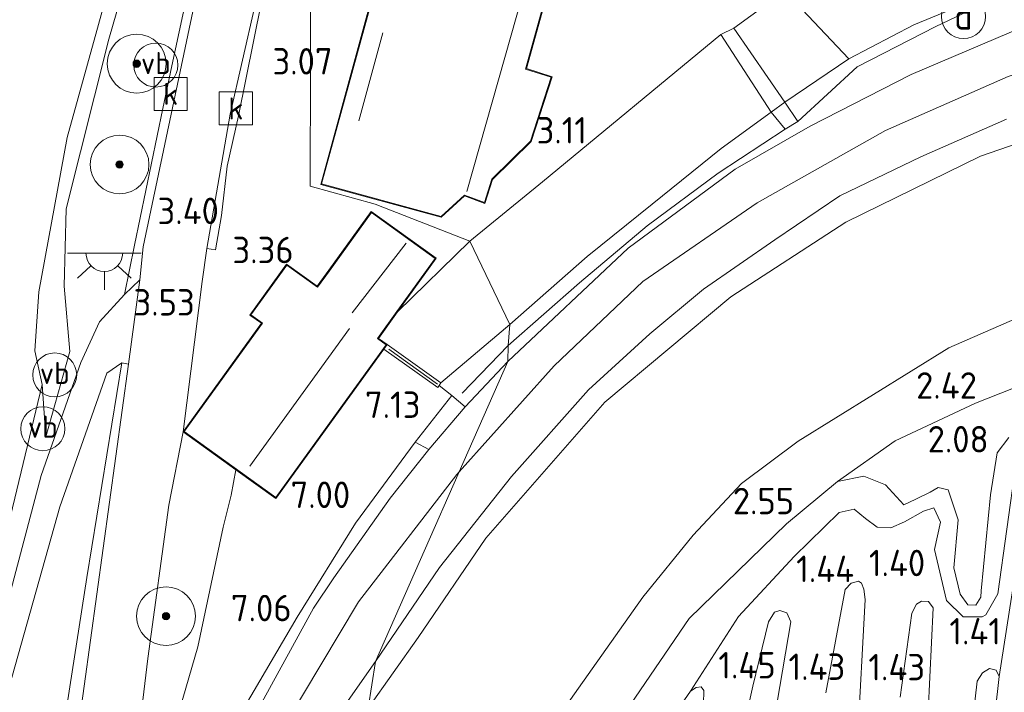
# Model space of a CAD drawing. Extents: x 141961 to 144947, y 416202 to 417778.
# Tile 46 of 122: x 142635 to 142702, y 417683 to 417728. Entities that reach past the tile are written whole.
import ezdxf
from ezdxf.enums import TextEntityAlignment as Align
from ezdxf.lldxf.tags import DXFTag

# ---------------------------------------------------------------- set-up
doc = ezdxf.new("R2010")
doc.units = 0
for name, color, linetype, lineweight in [('B-ME-GR-BOOM-S', 90, 'Continuous', 25), ('B-ME-GR-BOUWLAND_AKKERBOUW-GV', 80, 'Continuous', 13), ('B-ME-GR-GRAS-GV', 60, 'Continuous', 13), ('B-ME-GR-HAAG-G', 90, 'GR-HAAG1', 13), ('B-ME-GW-TALUD_KRUIN-G', 90, 'Continuous', 18), ('B-ME-GW-TALUD_TEEN-G', 90, 'Continuous', 18), ('B-ME-IE-MEUBILAIR_DIJKPAAL-S', 7, 'Continuous', 25), ('B-ME-IE-MEUBILAIR_WEGMEUBILAIR-S', 7, 'Continuous', 25), ('B-ME-IE-TERREINAFSCHEIDING_DOORGANG-G', 210, 'Continuous', 18), ('B-ME-IE-TERREINAFSCHEIDING_KUNSTMATIG_HEKWERK-G', 20, 'IE-TERREINAFSCHEIDING-KUNSTMATIG', 18), ('B-ME-IE-TERREINAFSCHEIDING_KUNSTMATIG_MUUR-GV', 90, 'Continuous', 18), ('B-ME-KG-KADASTRAAL_DAKRAND-G', 170, 'Continuous', 18), ('B-ME-KG-KADASTRAAL_NOK-G', 10, 'Continuous', 18), ('B-ME-OG-BEBOUWING_TRAP-GV', 7, 'Continuous', 18), ('B-ME-OG-BEBOUWING_WONINGBOUW-GV', 7, 'Continuous', 18), ('B-ME-OG-HOOGTEPUNT-S', 7, 'Continuous', 25), ('B-ME-OG-TERREIN_GROEN_TUIN-GV', 7, 'Continuous', 18), ('B-ME-OG-WATER_POEL-GV', 7, 'Continuous', 18), ('B-ME-RI-GWA_KOLK-S', 30, 'Continuous', 25), ('B-ME-VH-GOOT-GV', 170, 'Continuous', 18), ('B-ME-VH-VERHARDING_ASFALT-GV', 252, 'Continuous', 18), ('B-ME-VH-VERHARDING_HALFVERHARDING-GV', 252, 'Continuous', 18), ('B-ME-VH-VERHARDING_STRAATBAKSTEEN-GV', 252, 'Continuous', 18), ('B-ME-VH-VERHARDING_TEGEL-GV', 252, 'Continuous', 18), ('B-ME-VW-VERKEERSTEKEN_DRAAGCONSTRUCTIE-S', 7, 'Continuous', 25), ('B-ME-WH-WINTERBED-G', 150, 'WH-WINTERBED', 18)]:
    doc.layers.add(name, color=color, linetype=linetype, lineweight=lineweight)
doc.styles.add('NLCS-ISO', font='NLCS-ISO.ttf')
doc.styles.add('NLCS-ISO-ANNOTATIVE-T18', font='NLCS-ISO.ttf', dxfattribs={"height": 1.8})
doc.styles.get("Standard").update_dxf_attribs({"font": 'arial.ttf'})
doc.linetypes.add('GR-HAAG1', pattern='A,6,[176,NLCS.SHX,S=0.125,R=0,X=0,Y=0],-2', length=8)
doc.linetypes.add('IE-TERREINAFSCHEIDING-KUNSTMATIG', pattern='A,4,[82,NLCS.SHX,S=0.75,R=90,X=0,Y=0],4,-2', length=10)
tags = doc.linetypes.add('WH-WINTERBED', pattern='A,6,-3.5,["WB",Standard,S=1.8,R=0,X=-1.5,Y=-0.9],-3.5,6,-3.5,6,-3.5,6,-3.5,6,-3.5', length=51).pattern_tags.tags
tags[6] = DXFTag(74, 10)

# ---------------------------------------------------------------- blocks, each defined once
blk = doc.blocks.new('SAL-HOOGTELABEL-SO')
at = {"color": 0, "linetype": 'ByBlock', "lineweight": -2, "style": 'NLCS-ISO-ANNOTATIVE-T18'}
blk.add_attdef('HOOGTE', text='', height=1.8, dxfattribs=at).set_placement((2.788, 0), align=Align.RIGHT)
blk = doc.blocks.new('SGR-BOOM_01-SO')
at = {"linetype": 'ByBlock', "lineweight": 18}
h = blk.add_hatch(color=0, dxfattribs=at)
h.dxf.hatch_style = 1
edge = h.paths.add_edge_path()
edge.add_arc((0, 0), 0.25, 0, 360)
at = {"color": 0, "linetype": 'ByBlock', "lineweight": 18}
for radius in [2, 0.25]:
    blk.add_circle((0, 0), radius, dxfattribs=at)
blk = doc.blocks.new('SIE-DIJKPAAL-SO')
at = {"color": 0, "linetype": 'ByBlock', "lineweight": 18}
blk.add_circle((0, 0), 1.5, dxfattribs=at)
at = {"color": 0, "linetype": 'ByBlock', "lineweight": 18, "style": 'NLCS-ISO'}
blk.add_text('d', height=1.8, dxfattribs=at).set_placement((0, 0), align=Align.MIDDLE_CENTER)
blk = doc.blocks.new('SRI-KOLK-SO')
at = {"color": 0, "linetype": 'ByBlock', "lineweight": 18}
blk.add_lwpolyline([(-1.125, -1.125), (1.125, -1.125), (1.125, 1.125), (-1.125, 1.125)], close=True, dxfattribs=at)
at = {"color": 0, "linetype": 'ByBlock', "lineweight": 18, "style": 'NLCS-ISO'}
blk.add_text('k', height=1.5, dxfattribs=at).set_placement((0, 0), align=Align.MIDDLE_CENTER)
blk = doc.blocks.new('SKL-ET_OV_LICHTPUNT-SO')
at = {"color": 0, "linetype": 'ByBlock', "lineweight": 18}
for points in [[(-1.25, 0), (-2.5, 0)], [(1.25, 0), (2.5, 0)], [(-0.915, -0.851), (-1.831, -1.703)], [(0, -1.25), (0, -2.5)], [(0.915, -0.851), (1.831, -1.703)]]:
    blk.add_lwpolyline(points, dxfattribs=at)
blk.add_lwpolyline([(0, 0), (1.25, 0, -1), (-1.25, 0)], format="xyb", close=True, dxfattribs=at)
blk = doc.blocks.new('SIE-WEG_PAAL_VERKEERSBORD-SO')
at = {"color": 0, "linetype": 'ByBlock', "lineweight": 18}
blk.add_circle((0, 0), 1.5, dxfattribs=at)
at = {"color": 0, "linetype": 'ByBlock', "lineweight": 18, "style": 'NLCS-ISO'}
blk.add_text('vb', height=1.5, dxfattribs=at).set_placement((0, 0.132), align=Align.MIDDLE_CENTER)

msp = doc.modelspace()

# ---------------------------------------------------------------- linework, layer by layer
at = {"layer": 'B-ME-GR-BOUWLAND_AKKERBOUW-GV'}
msp.add_polyline3d([(142616.381, 417642.8, 3.235), (142612.872, 417642.54, 2.97), (142593.348, 417644.753, 2.765), (142635.791, 417759.212, 2.765), (142648.521, 417760.305, 2.753), (142646.85, 417752.995, 2.597), (142637.792, 417720.308, 2.781), (142635.875, 417709.808, 2.801), (142635.588, 417705.771, 3.066), (142636.1, 417703.484, 3.07), (142632.185, 417687.336, 3.156), (142627.325, 417670.259, 3.251), (142623.346, 417657.349, 3.392), (142621.079, 417650.943, 3.465), (142619.153, 417646.361, 3.419), (142618.195, 417644.027, 3.262)], close=True, dxfattribs=at)
at = {"layer": 'B-ME-GR-GRAS-GV'}
for points in [[(142632.185, 417687.336, 3.156), (142636.1, 417703.484, 3.07), (142636.358, 417699.922, 3.091), (142637.975, 417705.74, 3.473), (142637.593, 417710.189, 3.347), (142637.725, 417715.45, 3.324), (142640.629, 417727.006, 3.169), (142647.434, 417750.484, 2.978), (142648.127, 417754.512, 2.978), (142646.85, 417752.995, 2.597), (142648.521, 417760.305, 2.753), (142653.654, 417760.769, 3.038), (142651.564, 417753.905, 3.079), (142650.56, 417749.751, 3.084), (142647.351, 417736.472, 3.099), (142644.931, 417725.184, 3.194), (142644.308, 417722.279, 3.219), (142642.378, 417712.971, 3.364), (142641.71, 417709.62, 3.493), (142640.003, 417707.758, 3.485), (142638.72, 417704.984, 3.392), (142636.036, 417697.292, 2.953), (142632.448, 417683.793, 3.05)], [(142706.706, 417731.71, 6.751), (142700.547, 417730.098, 6.742), (142695.457, 417727.971, 6.749), (142691.03, 417725.671, 6.736), (142686.685, 417730.299, 3.592), (142690.113, 417732.788, 3.65), (142695.266, 417736.197, 3.345), (142701.737, 417739.489, 3.167)], [(142703.026, 417727.896, 6.752), (142695.288, 417724.599, 6.756), (142688.406, 417721.07, 6.766), (142683.301, 417718.153, 6.688), (142676.01, 417712.764, 6.704), (142667.823, 417705.05, 6.706), (142667.832, 417706.142, 6.662), (142672.689, 417710.406, 6.762), (142677.299, 417714.295, 6.712), (142682.144, 417717.872, 6.712), (142686.694, 417720.88, 6.724), (142687.56, 417721.404, 6.748), (142686.677, 417722.722, 6.696), (142691.03, 417725.671, 6.736), (142695.457, 417727.971, 6.749), (142700.547, 417730.098, 6.742), (142706.706, 417731.71, 6.751)], [(142707.176, 417721.503, 6.598), (142700.011, 417719.033, 6.59), (142690.831, 417714.547, 6.577), (142682.992, 417709.461, 6.64), (142674.409, 417702.289, 6.54), (142666.318, 417693.011, 6.538), (142661.712, 417686.248, 6.515), (142658.301, 417681.436, 6.57), (142658.797, 417684.634, 6.573), (142663.161, 417691.029, 6.578), (142668.069, 417697.231, 6.597), (142673.304, 417703.13, 6.616), (142677.479, 417706.948, 6.609), (142681.142, 417709.99, 6.608), (142685.987, 417713.338, 6.605), (142690.427, 417716.346, 6.611), (142695.942, 417718.981, 6.654), (142701.784, 417721.546, 6.703)], [(142708.353, 417710.565, 2.614), (142697.837, 417705.984, 2.562), (142687.583, 417699.63, 2.548), (142683.715, 417696.756, 2.511), (142680.439, 417693.23, 2.505), (142677.001, 417688.994, 2.472), (142667.045, 417674.9, 2.48), (142659.575, 417662.356, 2.692), (142658.301, 417681.436, 6.57), (142661.712, 417686.248, 6.515), (142666.318, 417693.011, 6.538), (142674.409, 417702.289, 6.54), (142682.992, 417709.461, 6.64), (142690.831, 417714.547, 6.577), (142700.011, 417719.033, 6.59), (142707.176, 417721.503, 6.598)], [(142706.564, 417704.951, 2.493), (142699.661, 417702.211, 2.469), (142694.202, 417699.646, 2.355), (142690.267, 417696.883, 2.461), (142686.799, 417694, 2.386), (142680.168, 417687.554, 2.311), (142672.505, 417676.346, 2.307), (142665.307, 417663.938, 2.376), (142661.359, 417656.003, 2.5), (142660.203, 417653.962, 2.569), (142659.575, 417662.356, 2.692), (142667.045, 417674.9, 2.48), (142677.001, 417688.994, 2.472), (142680.439, 417693.23, 2.505), (142683.715, 417696.756, 2.511), (142687.583, 417699.63, 2.548), (142697.837, 417705.984, 2.562), (142708.353, 417710.565, 2.614)], [(142607.539, 417564.022, 6.913), (142611.251, 417578.465, 6.862), (142618.251, 417606.446, 6.904), (142622.529, 417621.923, 6.932), (142627.016, 417636.2, 6.791), (142632.552, 417650.865, 6.735), (142634.151, 417657.959, 6.599), (142635.25, 417665.384, 6.317), (142639.15, 417690.346, 4.504), (142641.514, 417704.957, 3.627), (142641.975, 417704.872, 3.672), (142637.668, 417673.552, 5.822), (142636.958, 417667.801, 6.268), (142637.079, 417665.471, 6.409), (142636.325, 417659.353, 6.692), (142634.022, 417650.304, 6.787), (142630.679, 417641.03, 6.774), (142626.467, 417628.519, 6.872), (142623.162, 417617.244, 6.884), (142618.983, 417601.775, 6.904), (142610.1, 417566.648, 6.956)], [(142701.935, 417699.879, 2.295), (142701.128, 417698.838, 2.308), (142700.681, 417695.981, 2.183), (142700.05, 417689.428, 1.77), (142700.033, 417689.015, 1.823), (142699.678, 417688.452, 1.823), (142699.13, 417688.475, 1.823), (142698.609, 417689.218, 1.823), (142698.191, 417690.998, 1.823), (142698.48, 417694.27, 1.823), (142697.794, 417696.318, 1.823), (142697.123, 417696.481, 1.823), (142696.568, 417696.162, 1.823), (142695.609, 417695.681, 1.823), (142694.778, 417695.288, 1.823), (142693.54, 417696.651, 1.992), (142692.068, 417697.255, 2.117), (142690.267, 417696.883, 2.461), (142694.202, 417699.646, 2.355), (142699.661, 417702.211, 2.469), (142706.564, 417704.951, 2.493)], [(142672.505, 417676.346, 2.307), (142680.168, 417687.554, 2.311), (142686.799, 417694, 2.386), (142690.267, 417696.883, 2.461), (142692.068, 417697.255, 2.117), (142693.54, 417696.651, 1.992), (142694.778, 417695.288, 1.823), (142695.609, 417695.681, 1.823), (142696.568, 417696.162, 1.823), (142697.123, 417696.481, 1.823), (142697.794, 417696.318, 1.823), (142698.48, 417694.27, 1.823), (142698.191, 417690.998, 1.823), (142698.609, 417689.218, 1.823), (142699.13, 417688.475, 1.823), (142699.678, 417688.452, 1.823), (142700.033, 417689.015, 1.823), (142700.05, 417689.428, 1.77), (142700.681, 417695.981, 2.183), (142701.128, 417698.838, 2.308), (142701.935, 417699.879, 2.295)], [(142702.41, 417698.038, 1.727), (142701.178, 417689.235, 1.415), (142700.358, 417687.802, 1.365), (142700.115, 417687.659, 1.365), (142698.813, 417687.664, 1.365), (142697.695, 417688.774, 1.365), (142696.869, 417692.253, 1.377), (142697.287, 417694.118, 1.415), (142696.828, 417695.087, 1.44), (142696.115, 417694.863, 1.49), (142694.82, 417694.137, 1.515), (142693.908, 417693.735, 1.502), (142692.961, 417693.767, 1.502), (142692.174, 417694.355, 1.477), (142691.389, 417695.001, 1.465), (142690.367, 417694.772, 1.452), (142687.32, 417691.777, 1.465), (142683.518, 417687.691, 1.352), (142680.242, 417682.611, 1.265), (142679.074, 417680.9, 1.265)], [(142681.137, 417681.734, 1.265), (142681.157, 417682.648, 1.265), (142680.98, 417682.903, 1.265), (142680.636, 417682.853, 1.265), (142680.242, 417682.611, 1.265), (142683.518, 417687.691, 1.352), (142687.32, 417691.777, 1.465), (142690.367, 417694.772, 1.452), (142691.389, 417695.001, 1.465), (142692.174, 417694.355, 1.477), (142692.961, 417693.767, 1.502), (142693.908, 417693.735, 1.502), (142694.82, 417694.137, 1.515), (142696.115, 417694.863, 1.49), (142696.828, 417695.087, 1.44), (142697.287, 417694.118, 1.415), (142696.869, 417692.253, 1.377), (142697.695, 417688.774, 1.365), (142698.813, 417687.664, 1.365), (142700.115, 417687.659, 1.365), (142700.358, 417687.802, 1.365), (142701.178, 417689.235, 1.415), (142702.41, 417698.038, 1.727)], [(142703.438, 417697.478, 1.715), (142701.272, 417683.601, 1.265), (142701.064, 417684.039, 1.265), (142700.621, 417684.141, 1.265), (142700.135, 417683.854, 1.265), (142699.78, 417683.291, 1.265), (142698.943, 417675.861, 1.265)], [(142701.861, 417666.167, 1.265), (142700.515, 417666.802, 1.265), (142699.949, 417668.06, 1.265), (142700.442, 417672.333, 1.265), (142701.013, 417681.162, 1.265), (142701.272, 417683.601, 1.265), (142703.438, 417697.478, 1.715)], [(142691.625, 417679.209, 1.265), (142692.156, 417688.838, 1.265), (142692.069, 417689.56, 1.265), (142691.907, 417689.963, 1.265), (142691.704, 417690.093, 1.265), (142691.199, 417689.967, 1.265), (142690.789, 417689.519, 1.265), (142689.481, 417682.488, 1.265)], [(142696.444, 417681.205, 1.265), (142696.77, 417688.28, 1.265), (142696.46, 417688.698, 1.265), (142695.992, 417688.731, 1.265), (142695.634, 417688.534, 1.265), (142695.334, 417687.912, 1.265), (142694.535, 417682.195, 1.265)], [(142686.166, 417681.853, 1.265), (142687.085, 417687.316, 1.265), (142686.824, 417687.927, 1.265), (142686.348, 417688.097, 1.265), (142685.98, 417687.98, 1.265), (142685.555, 417687.326, 1.265), (142684.488, 417682.952, 1.265), (142683.182, 417677.052, 1.265)], [(142613.443, 417558.529, 7.004), (142618.735, 417579.587, 7.004), (142623.9, 417599.79, 6.976), (142629.095, 417619.599, 6.888), (142633.663, 417633.967, 6.791), (142638.61, 417647.226, 6.857), (142645.635, 417662.498, 6.811), (142653.764, 417677.422, 6.679), (142658.797, 417684.634, 6.573), (142658.301, 417681.436, 6.57), (142649.133, 417665.219, 6.675), (142643.032, 417652.382, 6.794), (142638.94, 417642.677, 6.65), (142634.709, 417630.897, 6.713), (142628.497, 417611.764, 6.874), (142621.797, 417585.707, 6.919), (142612.445, 417549.337, 6.976)]]:
    msp.add_polyline3d(points, dxfattribs=at)
for points in [[(142637.975, 417705.74, 3.473), (142636.358, 417699.922, 3.091), (142636.1, 417703.484, 3.07), (142635.588, 417705.771, 3.066), (142635.875, 417709.808, 2.801), (142637.792, 417720.308, 2.781), (142646.85, 417752.995, 2.597), (142648.127, 417754.512, 2.978), (142647.434, 417750.484, 2.978), (142640.629, 417727.006, 3.169), (142637.725, 417715.45, 3.324), (142637.593, 417710.189, 3.347)], [(142691.03, 417725.671, 6.736), (142686.677, 417722.722, 6.696), (142683.199, 417727.757, 3.694), (142686.685, 417730.299, 3.592)], [(142673.212, 417712.2, 6.809), (142667.946, 417707.579, 6.6), (142665.22, 417713.259, 3.289), (142670.165, 417717.288, 3.424), (142682.318, 417727.333, 3.438), (142685.738, 417722.024, 6.696), (142682.343, 417719.562, 6.692), (142677.633, 417715.772, 6.724)], [(142672.689, 417710.406, 6.762), (142667.832, 417706.142, 6.662), (142667.946, 417707.579, 6.6), (142673.212, 417712.2, 6.809), (142677.633, 417715.772, 6.724), (142682.343, 417719.562, 6.692), (142685.738, 417722.024, 6.696), (142686.694, 417720.88, 6.724), (142682.144, 417717.872, 6.712), (142677.299, 417714.295, 6.712)], [(142667.946, 417707.579, 6.6), (142663.259, 417703.605, 6.803), (142659.586, 417706.202, 3.501), (142658.995, 417706.627, 3.501), (142660.301, 417708.438, 3.501), (142665.22, 417713.259, 3.289)], [(142667.823, 417705.05, 6.706), (142664.917, 417701.959, 6.705), (142663.989, 417702.748, 6.803), (142663.132, 417703.418, 6.803), (142663.259, 417703.605, 6.803), (142667.946, 417707.579, 6.6), (142667.832, 417706.142, 6.662)], [(142632.552, 417650.865, 6.735), (142627.016, 417636.2, 6.791), (142619.627, 417637.244, 3.71), (142619.792, 417637.753, 3.695), (142622.901, 417646.429, 3.526), (142625.628, 417654.639, 3.476), (142627.624, 417660.753, 3.426), (142629.557, 417667.72, 3.268), (142637.292, 417695.161, 3.008), (142640.496, 417704.266, 3.409), (142641.514, 417704.957, 3.627), (142639.15, 417690.346, 4.504), (142635.25, 417665.384, 6.317), (142634.151, 417657.959, 6.599)], [(142646.698, 417685.611, 7.105), (142643.391, 417674.192, 6.641), (142642.131, 417675.189, 5.783), (142643.302, 417684.817, 5.05), (142644.725, 417695.27, 4.273), (142645.702, 417700.274, 4.004), (142649.29, 417697.683, 6.759), (142648.975, 417695.962, 6.956), (142648.435, 417693.777, 6.994)], [(142654.586, 417688.248, 6.729), (142646.775, 417673.99, 6.816), (142646.157, 417674.286, 6.867), (142649.547, 417680.944, 6.844), (142653.455, 417687.644, 6.869), (142657.446, 417694.035, 6.848), (142661.503, 417699.567, 6.815), (142662.428, 417699.052, 6.617), (142659.794, 417695.743, 6.716), (142655.957, 417690.323, 6.743)]]:
    msp.add_polyline3d(points, close=True, dxfattribs=at)
at = {"layer": 'B-ME-GR-HAAG-G'}
for points in [[(142687.56, 417721.404, 6.748), (142691.595, 417725.131, 6.973), (142696.954, 417727.874, 7.011), (142700.081, 417729.348, 6.961), (142702.835, 417730.358, 6.973), (142710.101, 417732.028, 6.961), (142718.511, 417733.566, 6.948), (142727.169, 417734.882, 6.898)], [(142667.832, 417706.142, 6.662), (142672.689, 417710.406, 6.762), (142677.299, 417714.295, 6.712), (142682.144, 417717.872, 6.712), (142686.694, 417720.88, 6.724)], [(142664.699, 417702.905, 6.662), (142667.832, 417706.142, 6.662)], [(142636.1, 417703.484, 3.07), (142632.185, 417687.336, 3.156), (142627.325, 417670.259, 3.251)], [(142661.503, 417699.567, 6.815), (142657.446, 417694.035, 6.848), (142653.455, 417687.644, 6.869), (142649.547, 417680.944, 6.844), (142646.157, 417674.286, 6.867), (142645.058, 417674.819, 6.919)]]:
    msp.add_polyline3d(points, dxfattribs=at)
at = {"layer": 'B-ME-GW-TALUD_KRUIN-G'}
for points in [[(142636.358, 417699.922, 3.091), (142637.975, 417705.74, 3.473), (142637.593, 417710.189, 3.347), (142637.725, 417715.45, 3.324), (142640.629, 417727.006, 3.169), (142647.434, 417750.484, 2.978), (142648.127, 417754.512, 2.978)], [(142658.301, 417681.436, 6.57), (142661.712, 417686.248, 6.515), (142666.318, 417693.011, 6.538), (142674.409, 417702.289, 6.54), (142682.992, 417709.461, 6.64), (142690.831, 417714.547, 6.577), (142700.011, 417719.033, 6.59), (142707.176, 417721.503, 6.598), (142715.324, 417723.646, 6.536), (142727.943, 417726.178, 6.657), (142742.667, 417728.389, 6.587), (142759.075, 417729.445, 6.473), (142775.814, 417729.751, 6.453), (142786.868, 417729.282, 6.465), (142795.683, 417727.734, 6.467)], [(142627.016, 417636.2, 6.791), (142632.552, 417650.865, 6.735), (142634.151, 417657.959, 6.599), (142635.25, 417665.384, 6.317), (142639.15, 417690.346, 4.504), (142641.514, 417704.957, 3.627)], [(142701.935, 417699.879, 2.295), (142701.128, 417698.838, 2.308), (142700.681, 417695.981, 2.183), (142700.05, 417689.428, 1.77), (142700.033, 417689.015, 1.823), (142699.678, 417688.452, 1.823), (142699.13, 417688.475, 1.823), (142698.609, 417689.218, 1.823), (142698.191, 417690.998, 1.823), (142698.48, 417694.27, 1.823), (142697.794, 417696.318, 1.823), (142697.123, 417696.481, 1.823), (142696.568, 417696.162, 1.823), (142695.609, 417695.681, 1.823), (142694.778, 417695.288, 1.823), (142693.54, 417696.651, 1.992), (142692.068, 417697.255, 2.117), (142690.267, 417696.883, 2.461)], [(142643.391, 417674.192, 6.641), (142646.698, 417685.611, 7.105), (142648.435, 417693.777, 6.994), (142648.975, 417695.962, 6.956), (142649.29, 417697.683, 6.759)]]:
    msp.add_polyline3d(points, dxfattribs=at)
at = {"layer": 'B-ME-GW-TALUD_TEEN-G'}
for points in [[(142648.127, 417754.512, 2.978), (142646.85, 417752.995, 2.597), (142637.792, 417720.308, 2.781), (142635.875, 417709.808, 2.801), (142635.588, 417705.771, 3.066), (142636.1, 417703.484, 3.07), (142636.358, 417699.922, 3.091)], [(142659.575, 417662.356, 2.692), (142667.045, 417674.9, 2.48), (142677.001, 417688.994, 2.472), (142680.439, 417693.23, 2.505), (142683.715, 417696.756, 2.511), (142687.583, 417699.63, 2.548), (142697.837, 417705.984, 2.562), (142708.353, 417710.565, 2.614), (142720.882, 417714.266, 2.65), (142737.061, 417717.176, 2.67), (142756.244, 417719.035, 2.67), (142773.382, 417719.635, 2.708), (142778.71, 417719.348, 2.695), (142792.989, 417718.067, 2.836), (142803.688, 417715.091, 2.88), (142813.53, 417709.61, 2.905), (142821.854, 417703.419, 2.905), (142830.531, 417694.862, 2.953), (142837.014, 417687.38, 3.475), (142851.496, 417674.79, 5.317), (142855.012, 417672.568, 5.944), (142857.113, 417671.431, 6.384)], [(142641.514, 417704.957, 3.627), (142640.496, 417704.266, 3.409), (142637.292, 417695.161, 3.008), (142629.557, 417667.72, 3.268), (142627.624, 417660.753, 3.426), (142625.628, 417654.639, 3.476), (142622.901, 417646.429, 3.526), (142619.792, 417637.753, 3.695), (142619.627, 417637.244, 3.71), (142612.112, 417611.584, 3.786), (142606.665, 417588.312, 3.863), (142603.943, 417578.297, 3.875), (142596.776, 417546.36, 4.041), (142590.718, 417521.203, 4.072), (142586.699, 417504.552, 3.718), (142585.361, 417499.242, 3.839), (142583.295, 417493.275, 3.988), (142580.963, 417488.717, 4.1), (142577.654, 417482.233, 4.241)], [(142643.391, 417674.192, 6.641), (142642.131, 417675.189, 5.783), (142643.302, 417684.817, 5.05), (142644.725, 417695.27, 4.273), (142645.702, 417700.274, 4.004)], [(142680.242, 417682.611, 1.265), (142683.518, 417687.691, 1.352), (142687.32, 417691.777, 1.465), (142690.367, 417694.772, 1.452), (142691.389, 417695.001, 1.465), (142692.174, 417694.355, 1.477), (142692.961, 417693.767, 1.502), (142693.908, 417693.735, 1.502), (142694.82, 417694.137, 1.515), (142696.115, 417694.863, 1.49), (142696.828, 417695.087, 1.44), (142697.287, 417694.118, 1.415), (142696.869, 417692.253, 1.377), (142697.695, 417688.774, 1.365), (142698.813, 417687.664, 1.365), (142700.115, 417687.659, 1.365), (142700.358, 417687.802, 1.365), (142701.178, 417689.235, 1.415), (142702.41, 417698.038, 1.727), (142702.885, 417698.347, 1.715), (142703.257, 417698.099, 1.715), (142703.438, 417697.478, 1.715), (142701.272, 417683.601, 1.265)]]:
    msp.add_polyline3d(points, dxfattribs=at)
at = {"layer": 'B-ME-IE-TERREINAFSCHEIDING_DOORGANG-G'}
msp.add_polyline3d([(142663.989, 417702.748, 6.803), (142661.503, 417699.567, 6.815)], dxfattribs=at)
at = {"layer": 'B-ME-IE-TERREINAFSCHEIDING_KUNSTMATIG_HEKWERK-G'}
for points in [[(142686.677, 417722.722, 6.696), (142691.03, 417725.671, 6.736), (142695.457, 417727.971, 6.749), (142700.547, 417730.098, 6.742), (142706.706, 417731.71, 6.751), (142713.541, 417733.218, 6.698), (142722.228, 417734.659, 6.67), (142732.73, 417736.166, 6.713), (142744.395, 417737.432, 6.665), (142757.508, 417738.552, 6.627), (142768.287, 417738.987, 6.646), (142776.381, 417739.06, 6.688), (142781.865, 417738.784, 6.635), (142789.611, 417737.745, 6.735)], [(142683.199, 417727.757, 3.694), (142686.685, 417730.299, 3.592)], [(142691.03, 417725.671, 6.736), (142686.685, 417730.299, 3.592)], [(142665.22, 417713.259, 3.289), (142670.165, 417717.288, 3.424), (142682.318, 417727.333, 3.438)], [(142685.738, 417722.024, 6.696), (142682.343, 417719.562, 6.692), (142677.633, 417715.772, 6.724), (142673.212, 417712.2, 6.809), (142667.946, 417707.579, 6.6)], [(142648.307, 417715.006, 3.373), (142648.692, 417718.352, 3.301)], [(142778.046, 417713.699, 2.068), (142754.74, 417712.482, 1.898), (142738.742, 417711.366, 2.068), (142735.297, 417711.445, 2.262), (142725.56, 417709.758, 2.262), (142715.966, 417707.563, 2.349), (142706.564, 417704.951, 2.493), (142699.661, 417702.211, 2.469), (142694.202, 417699.646, 2.355), (142690.267, 417696.883, 2.461)], [(142660.301, 417708.438, 3.501), (142665.22, 417713.259, 3.289)], [(142667.946, 417707.579, 6.6), (142663.259, 417703.605, 6.803)], [(142659.71, 417705.901, 7.025), (142663.03, 417703.519, 6.92)], [(142663.132, 417703.418, 6.803), (142663.989, 417702.748, 6.803)], [(142690.267, 417696.883, 2.461), (142686.799, 417694, 2.386), (142680.168, 417687.554, 2.311), (142672.505, 417676.346, 2.307), (142665.307, 417663.938, 2.376)]]:
    msp.add_polyline3d(points, dxfattribs=at)
at = {"layer": 'B-ME-IE-TERREINAFSCHEIDING_KUNSTMATIG_MUUR-GV'}
msp.add_polyline3d([(142663.132, 417703.418, 6.803), (142663.044, 417703.288, 6.803), (142659.363, 417705.895, 7.037), (142659.586, 417706.202, 3.501), (142663.259, 417703.605, 6.803)], close=True, dxfattribs=at)
at = {"layer": 'B-ME-KG-KADASTRAAL_DAKRAND-G'}
msp.add_polyline3d([(142672.516, 417737.572, 5.766), (142669.02, 417724.971, 5.629), (142670.765, 417724.418, 5.334), (142669.346, 417720.066, 5.33), (142666.731, 417717.475, 5.722), (142666.218, 417715.874, 5.722), (142664.856, 417716.385, 8.025), (142663.264, 417714.929, 8.021), (142655.132, 417717.149, 8.001), (142660.451, 417736.586, 9.281)], dxfattribs=at)
msp.add_polyline3d([(142658.52, 417715.204, 5.552), (142655.66, 417711.238, 5.552), (142654.844, 417710.107, 8.923), (142652.757, 417711.612, 7.56), (142650.316, 417708.227, 7.56), (142651.094, 417707.666, 7.962), (142645.77, 417700.283, 7.962), (142652.01, 417695.783, 10.061), (142656.249, 417701.661, 10.063), (142659.516, 417706.191, 10.086), (142658.925, 417706.616, 10.347), (142660.26, 417708.467, 5.552), (142662.861, 417712.074, 5.552)], close=True, dxfattribs=at)
at = {"layer": 'B-ME-KG-KADASTRAAL_NOK-G'}
for points in [[(142665.025, 417716.637, 7.932), (142671.022, 417737.785, 7.932)], [(142659.296, 417727.444, 7.795), (142657.664, 417721.433, 7.77)], [(142657.209, 417708.378, 7.037), (142660.879, 417713.102, 6.862)], [(142650.234, 417697.925, 11.53), (142657.037, 417707.295, 11.53)]]:
    msp.add_polyline3d(points, dxfattribs=at)
at = {"layer": 'B-ME-OG-BEBOUWING_TRAP-GV'}
msp.add_polyline3d([(142686.677, 417722.722, 6.696), (142685.738, 417722.024, 6.696), (142682.318, 417727.333, 3.438), (142683.199, 417727.757, 3.694)], close=True, dxfattribs=at)
at = {"layer": 'B-ME-OG-BEBOUWING_WONINGBOUW-GV'}
msp.add_polyline3d([(142672.577, 417737.604, 3.155), (142669.081, 417725.004, 3.155), (142670.828, 417724.45, 3.155), (142669.39, 417720.039, 3.155), (142666.775, 417717.448, 3.155), (142666.25, 417715.809, 3.155), (142664.867, 417716.327, 3.155), (142663.277, 417714.874, 3.155), (142655.071, 417717.114, 3.155), (142660.375, 417736.551, 3.155)], dxfattribs=at)
msp.add_polyline3d([(142662.931, 417712.085, 3.32), (142660.301, 417708.438, 3.501), (142658.995, 417706.627, 3.501), (142659.586, 417706.202, 3.501), (142659.363, 417705.895, 7.037), (142656.29, 417701.631, 7.089), (142652.021, 417695.714, 6.876), (142649.29, 417697.683, 6.759), (142645.702, 417700.274, 4.004), (142651.024, 417707.655, 3.501), (142650.246, 417708.216, 3.501), (142652.746, 417711.682, 3.501), (142654.833, 417710.177, 3.501), (142655.619, 417711.267, 3.501), (142658.509, 417715.274, 3.132)], close=True, dxfattribs=at)
at = {"layer": 'B-ME-OG-TERREIN_GROEN_TUIN-GV'}
for points in [[(142658.769, 417715.768, 3.099), (142665.22, 417713.259, 3.289), (142660.301, 417708.438, 3.501), (142662.931, 417712.085, 3.32), (142658.509, 417715.274, 3.132), (142655.619, 417711.267, 3.501), (142654.833, 417710.177, 3.501), (142652.746, 417711.682, 3.501), (142650.246, 417708.216, 3.501), (142651.024, 417707.655, 3.501), (142645.702, 417700.274, 4.004), (142647.001, 417710.501, 3.497), (142647.307, 417712.744, 3.428), (142647.9, 417712.652, 3.428), (142648.307, 417715.006, 3.373), (142648.692, 417718.352, 3.301), (142649.478, 417721.776, 3.215), (142651.016, 417729.443, 3.136), (142654.409, 417741.539, 3.099), (142654.344, 417717.004, 3.099)], [(142659.363, 417705.895, 7.037), (142663.044, 417703.288, 6.803), (142663.132, 417703.418, 6.803), (142663.989, 417702.748, 6.803), (142661.503, 417699.567, 6.815), (142657.446, 417694.035, 6.848), (142653.455, 417687.644, 6.869), (142649.547, 417680.944, 6.844), (142646.157, 417674.286, 6.867), (142645.058, 417674.819, 6.919), (142643.391, 417674.192, 6.641), (142646.698, 417685.611, 7.105), (142648.435, 417693.777, 6.994), (142648.975, 417695.962, 6.956), (142649.29, 417697.683, 6.759), (142652.021, 417695.714, 6.876), (142656.29, 417701.631, 7.089)]]:
    msp.add_polyline3d(points, close=True, dxfattribs=at)
for points in [[(142686.685, 417730.299, 3.592), (142683.199, 417727.757, 3.694), (142682.318, 417727.333, 3.438), (142670.165, 417717.288, 3.424), (142665.22, 417713.259, 3.289), (142658.769, 417715.768, 3.099), (142654.344, 417717.004, 3.099), (142654.409, 417741.539, 3.099)], [(142660.375, 417736.551, 3.155), (142655.071, 417717.114, 3.155), (142663.277, 417714.874, 3.155), (142664.867, 417716.327, 3.155), (142666.25, 417715.809, 3.155), (142666.775, 417717.448, 3.155), (142669.39, 417720.039, 3.155), (142670.828, 417724.45, 3.155), (142669.081, 417725.004, 3.155), (142672.577, 417737.604, 3.155)]]:
    msp.add_polyline3d(points, dxfattribs=at)
at = {"layer": 'B-ME-OG-WATER_POEL-GV'}
for points in [[(142689.481, 417682.488, 1.265), (142690.789, 417689.519, 1.265), (142691.199, 417689.967, 1.265), (142691.704, 417690.093, 1.265), (142691.907, 417689.963, 1.265), (142692.069, 417689.56, 1.265), (142692.156, 417688.838, 1.265), (142691.625, 417679.209, 1.265)], [(142694.535, 417682.195, 1.265), (142695.334, 417687.912, 1.265), (142695.634, 417688.534, 1.265), (142695.992, 417688.731, 1.265), (142696.46, 417688.698, 1.265), (142696.77, 417688.28, 1.265), (142696.444, 417681.205, 1.265)], [(142683.182, 417677.052, 1.265), (142684.488, 417682.952, 1.265), (142685.555, 417687.326, 1.265), (142685.98, 417687.98, 1.265), (142686.348, 417688.097, 1.265), (142686.824, 417687.927, 1.265), (142687.085, 417687.316, 1.265), (142686.166, 417681.853, 1.265)], [(142698.943, 417675.861, 1.265), (142699.78, 417683.291, 1.265), (142700.135, 417683.854, 1.265), (142700.621, 417684.141, 1.265), (142701.064, 417684.039, 1.265), (142701.272, 417683.601, 1.265), (142701.013, 417681.162, 1.265)], [(142679.074, 417680.9, 1.265), (142680.242, 417682.611, 1.265), (142680.636, 417682.853, 1.265), (142680.98, 417682.903, 1.265), (142681.157, 417682.648, 1.265), (142681.137, 417681.734, 1.265)]]:
    msp.add_polyline3d(points, dxfattribs=at)
at = {"layer": 'B-ME-VH-GOOT-GV'}
for points in [[(142642.744, 417710.61, 3.499), (142641.71, 417709.62, 3.493), (142642.378, 417712.971, 3.364), (142644.308, 417722.279, 3.219), (142644.931, 417725.184, 3.194), (142647.351, 417736.472, 3.099), (142650.56, 417749.751, 3.084), (142651.564, 417753.905, 3.079), (142653.654, 417760.769, 3.038), (142654.228, 417760.594, 3.038), (142652.143, 417753.747, 3.079), (142647.936, 417736.339, 3.099), (142642.968, 417712.86, 3.364)], [(142648.307, 417715.006, 3.373), (142647.9, 417712.652, 3.428), (142647.307, 417712.744, 3.428), (142648.89, 417721.895, 3.215), (142650.588, 417729.263, 3.111), (142654.217, 417743.554, 3.099), (142654.409, 417741.539, 3.099), (142651.016, 417729.443, 3.136), (142649.478, 417721.776, 3.215), (142648.692, 417718.352, 3.301)]]:
    msp.add_polyline3d(points, close=True, dxfattribs=at)
at = {"layer": 'B-ME-VH-VERHARDING_ASFALT-GV'}
for points in [[(142634.022, 417650.304, 6.787), (142636.325, 417659.353, 6.692), (142637.079, 417665.471, 6.409), (142636.958, 417667.801, 6.268), (142637.668, 417673.552, 5.822), (142641.975, 417704.872, 3.672), (142642.744, 417710.61, 3.499), (142642.968, 417712.86, 3.364), (142647.936, 417736.339, 3.099)], [(142650.588, 417729.263, 3.111), (142648.89, 417721.895, 3.215), (142647.307, 417712.744, 3.428), (142647.001, 417710.501, 3.497), (142645.702, 417700.274, 4.004), (142644.725, 417695.27, 4.273), (142643.302, 417684.817, 5.05), (142642.131, 417675.189, 5.783)], [(142701.784, 417721.546, 6.703), (142695.942, 417718.981, 6.654), (142690.427, 417716.346, 6.611), (142685.987, 417713.338, 6.605), (142681.142, 417709.99, 6.608), (142677.479, 417706.948, 6.609), (142673.304, 417703.13, 6.616), (142668.069, 417697.231, 6.597), (142663.161, 417691.029, 6.578), (142658.797, 417684.634, 6.573), (142667.823, 417705.05, 6.706), (142676.01, 417712.764, 6.704), (142683.301, 417718.153, 6.688), (142688.406, 417721.07, 6.766), (142695.288, 417724.599, 6.756), (142703.026, 417727.896, 6.752)], [(142646.775, 417673.99, 6.816), (142654.586, 417688.248, 6.729), (142655.957, 417690.323, 6.743), (142659.794, 417695.743, 6.716), (142662.428, 417699.052, 6.617), (142664.917, 417701.959, 6.705), (142667.823, 417705.05, 6.706), (142658.797, 417684.634, 6.573), (142653.764, 417677.422, 6.679)]]:
    msp.add_polyline3d(points, dxfattribs=at)
at = {"layer": 'B-ME-VH-VERHARDING_HALFVERHARDING-GV'}
msp.add_polyline3d([(142632.448, 417683.793, 3.05), (142636.036, 417697.292, 2.953), (142638.72, 417704.984, 3.392), (142640.003, 417707.758, 3.485), (142641.71, 417709.62, 3.493), (142642.744, 417710.61, 3.499), (142641.975, 417704.872, 3.672), (142641.514, 417704.957, 3.627), (142640.496, 417704.266, 3.409), (142637.292, 417695.161, 3.008), (142629.557, 417667.72, 3.268)], dxfattribs=at)
at = {"layer": 'B-ME-VH-VERHARDING_STRAATBAKSTEEN-GV'}
msp.add_polyline3d([(142664.917, 417701.959, 6.705), (142662.428, 417699.052, 6.617), (142661.503, 417699.567, 6.815), (142663.989, 417702.748, 6.803)], close=True, dxfattribs=at)
at = {"layer": 'B-ME-VH-VERHARDING_TEGEL-GV'}
msp.add_polyline3d([(142687.56, 417721.404, 6.748), (142686.694, 417720.88, 6.724), (142685.738, 417722.024, 6.696), (142686.677, 417722.722, 6.696)], close=True, dxfattribs=at)
at = {"layer": 'B-ME-WH-WINTERBED-G'}
for points in [[(142800.253, 417731.168, 6.659), (142790.545, 417733.191, 6.684), (142780.38, 417734.366, 6.712), (142769.48, 417734.465, 6.732), (142754.957, 417734.063, 6.764), (142738.842, 417732.483, 6.781), (142722.211, 417730.035, 6.781), (142712.421, 417727.814, 6.781), (142701.885, 417724.473, 6.732), (142693.541, 417720.791, 6.745), (142684.803, 417715.858, 6.675), (142677.016, 417710.504, 6.663), (142670.975, 417704.762, 6.663), (142664.507, 417697.549, 6.663)], [(142664.507, 417697.549, 6.663), (142664.339, 417697.362, 6.663), (142657.632, 417688.682, 6.683), (142650.083, 417676.051, 6.771), (142639.205, 417655.57, 6.811), (142630.459, 417633.092, 6.844), (142623.499, 417608.867, 6.983), (142617.462, 417585.427, 6.976), (142610.517, 417557.584, 6.988), (142602.562, 417526.891, 6.916), (142596.414, 417500.181, 6.811), (142590.488, 417476.505, 6.844), (142585.567, 417454.875, 6.687), (142582.182, 417428.247, 6.661), (142580.448, 417401.927, 6.823)]]:
    msp.add_polyline3d(points, dxfattribs=at)

# ---------------------------------------------------------------- block references
at = {"layer": 'B-ME-GR-BOOM-S'}
for p in [(142642.535, 417725.336, 3.075), (142641.371, 417718.47, 3.294), (142644.532, 417687.707, 5.099)]:
    msp.add_blockref('SGR-BOOM_01-SO', p, dxfattribs=at)
at = {"layer": 'B-ME-IE-MEUBILAIR_DIJKPAAL-S'}
msp.add_blockref('SIE-DIJKPAAL-SO', (142698.847, 417728.549, 7.366), dxfattribs=at)
at = {"layer": 'B-ME-IE-MEUBILAIR_WEGMEUBILAIR-S'}
msp.add_blockref('SKL-ET_OV_LICHTPUNT-SO', (142640.332, 417712.425, 3.377), dxfattribs=at)
at = {"layer": 'B-ME-OG-HOOGTEPUNT-S'}
for p, values in [((142653.086, 417724.598, 3.07), {'HOOGTE': '3.07'}), ((142670.415, 417719.901, 3.107), {'HOOGTE': '3.11'}), ((142645.344, 417714.41, 3.401), {'HOOGTE': '3.40'}), ((142650.433, 417711.748, 3.358), {'HOOGTE': '3.36'}), ((142643.701, 417708.182, 3.533), {'HOOGTE': '3.53'}), ((142696.971, 417702.521, 2.42), {'HOOGTE': '2.42'}), ((142659.073, 417701.209, 7.132), {'HOOGTE': '7.13'}), ((142697.769, 417698.859, 2.076), {'HOOGTE': '2.08'}), ((142654.29, 417695.077, 6.995), {'HOOGTE': '7.00'}), ((142684.524, 417694.65, 2.545), {'HOOGTE': '2.55'}), ((142693.449, 417690.432, 1.401), {'HOOGTE': '1.40'}), ((142688.609, 417690.035, 1.439), {'HOOGTE': '1.44'}), ((142650.295, 417687.363, 7.058), {'HOOGTE': '7.06'}), ((142698.614, 417685.784, 1.414), {'HOOGTE': '1.41'}), ((142683.267, 417683.47, 1.451), {'HOOGTE': '1.45'}), ((142688.006, 417683.366, 1.426), {'HOOGTE': '1.43'}), ((142693.442, 417683.338, 1.426), {'HOOGTE': '1.43'})]:
    msp.add_blockref('SAL-HOOGTELABEL-SO', p, dxfattribs=at).add_auto_attribs(values)
at = {"layer": 'B-ME-RI-GWA_KOLK-S'}
for p in [(142644.852, 417723.28, 3.131), (142649.288, 417722.287, 3.199)]:
    msp.add_blockref('SRI-KOLK-SO', p, dxfattribs=at)
at = {"layer": 'B-ME-VW-VERKEERSTEKEN_DRAAGCONSTRUCTIE-S'}
for p in [(142643.838, 417725.242, 3.163), (142636.951, 417704.138, 3.302), (142636.14, 417700.477, 3.021)]:
    msp.add_blockref('SIE-WEG_PAAL_VERKEERSBORD-SO', p, dxfattribs=at)

doc.saveas('drawing.dxf')
